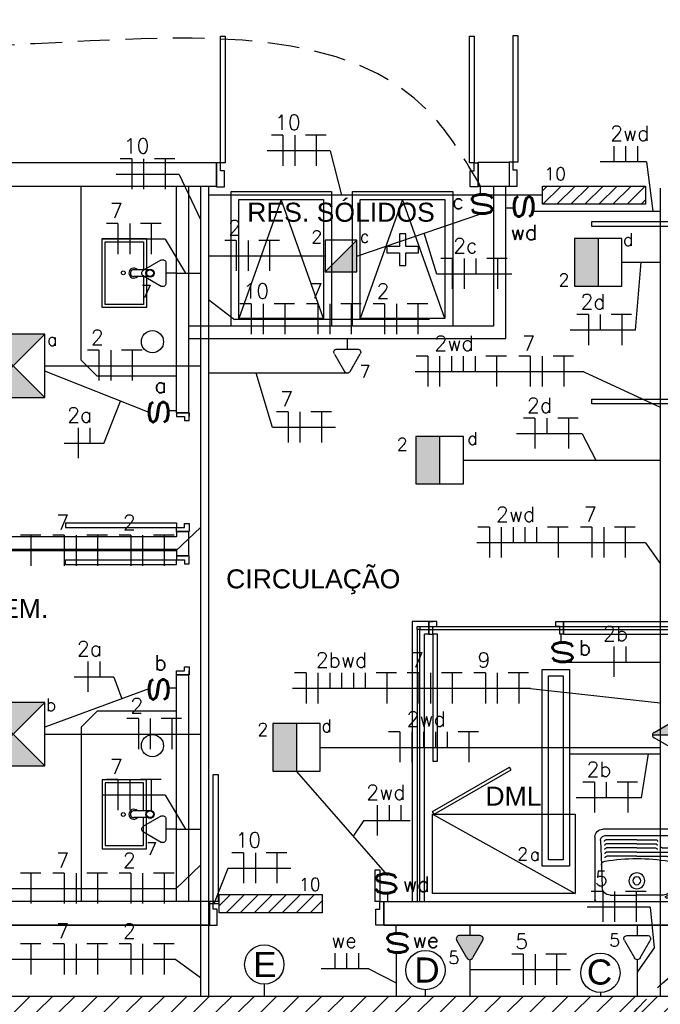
# Model space of a CAD drawing. Extents: x 40.7 to 91.7, y -216.6 to -187.2.
# Tile 10 of 19: x 60.6 to 64.6, y -201.5 to -195.3. Entities that reach past the tile are written whole.
import ezdxf
from ezdxf.enums import TextEntityAlignment as Align

# ---------------------------------------------------------------- set-up
doc = ezdxf.new("R2010")
doc.units = 0
doc.header["$MEASUREMENT"] = 0
doc.linetypes.add('HIDDEN', pattern=[0.375, 0.25, -0.125])
doc.layers.get('0').update_dxf_attribs({"linetype": 'CONTINUOUS'})
doc.layers.add('A-WALL', color=2, linetype='CONTINUOUS', lineweight=13)
for name, color, linetype in [('CIRCUITOS', 2, 'CONTINUOUS'), ('ELETROCALHA', 150, 'CONTINUOUS'), ('ILUMINACAO', 1, 'CONTINUOUS'), ('ILUMINAÇÃO TETO', 12, 'CONTINUOUS'), ('INTERRUPTORES', 1, 'CONTINUOUS'), ('LINHA', 40, 'CONTINUOUS'), ('paredes1', 8, 'CONTINUOUS'), ('textos1', 4, 'CONTINUOUS'), ('TOMADAS_ENERGIA', 1, 'CONTINUOUS'), ('TOMADAS_GERAIS', 1, 'CONTINUOUS'), ('TUB_ELETRICA', 5, 'CONTINUOUS')]:
    doc.layers.add(name, color=color, linetype=linetype)
doc.styles.add('ARIAL', font='arial.ttf')
doc.styles.add('ROMANS', font='romans')
doc.styles.add('Texto Cota', font='arial.ttf')

# ---------------------------------------------------------------- blocks, each defined once
blk = doc.blocks.new('PORTA 80CM')
at = {"layer": 'paredes1'}
for p, q in [((0.825, 0.95), (0.795, 0.95)), ((0.795, 0.95), (0.795, 0.15)), ((0.825, 0.15), (0.825, 0.95)), ((0, 0.15), (0, 0.07)), ((0, 0.15), (0.025, 0.15)), ((0, 0.07), (0, 0.15)), ((0.025, 0.15), (0.025, 0.1)), ((0.795, 0.15), (0.825, 0.15)), ((0.85, 0.15), (0.825, 0.15)), ((0.825, 0.15), (0.825, 0.1)), ((0.85, 0.15), (0.85, 0.07)), ((0.85, 0.07), (0.85, 0.15)), ((0.05, 0.07), (0, 0.07)), ((0.025, 0.1), (0.05, 0.1)), ((0.05, 0.1), (0.05, 0.07)), ((0.825, 0.1), (0.8, 0.1)), ((0.8, 0.1), (0.8, 0.07)), ((0.8, 0.07), (0.85, 0.07)), ((0.85, 0.07), (0.825, 0.07))]:
    blk.add_line(p, q, dxfattribs=at)
blk = doc.blocks.new('Tanque2')
at = {"layer": 'paredes1'}
for p, q in [((-0.255, 0), (0.255, 0)), ((-0.265, -0.405), (-0.265, -0.01)), ((-0.1685, -0.04), (0, -0.04)), ((0.1685, -0.04), (0, -0.04)), ((0.1855, -0.0223), (0.2281, -0.0223)), ((0.2381, -0.0837), (0.2381, -0.0323)), ((0.265, -0.01), (0.265, -0.405)), ((-0.2239, -0.2281), (-0.2184, -0.0881)), ((0.2239, -0.2281), (0.2184, -0.0881)), ((-0.2299, -0.3838), (-0.2239, -0.2281)), ((0.2299, -0.3838), (0.2239, -0.2281)), ((0, -0.285), (-0.1897, -0.285)), ((0, -0.285), (0.1897, -0.285)), ((0, -0.363), (-0.1927, -0.363)), ((0, -0.337), (-0.1917, -0.337)), ((0, -0.311), (-0.1907, -0.311)), ((0, -0.311), (0.1907, -0.311)), ((0, -0.337), (0.1179, -0.337)), ((0, -0.363), (0.1189, -0.363)), ((0.1498, -0.347), (0.1498, -0.415)), ((0.1598, -0.337), (0.2281, -0.337)), ((-0.1999, -0.415), (0.1999, -0.415)), ((0, -0.389), (-0.1937, -0.389)), ((0, -0.389), (0.1199, -0.389)), ((0.215, -0.455), (-0.215, -0.455))]:
    blk.add_line(p, q, dxfattribs=at)
for radius in [0.05, 0.025]:
    blk.add_circle((0, -0.13), radius, dxfattribs=at)
for centre, radius, start, end in [((-0.255, -0.01), 0.01, 90, 180), ((0.255, -0.01), 0.01, 0, 90), ((-0.1685, -0.09), 0.05, 90, 177.7757), ((0.1685, -0.09), 0.05, 53.61972, 90), ((0.1855, -0.0273), 0.005, 90, 254.83204), ((0.1685, -0.09), 0.06, 53.61972, 74.83204), ((0.2011, -0.0457), 0.005, 233.61972, 53.61972), ((0.2182, -0.0666), 0.005, 25.14351, 205.14351), ((0.2281, -0.0323), 0.01, 0, 90), ((0.1685, -0.09), 0.05, 2.2243, 25.14351), ((0.1685, -0.09), 0.06, 5.59964, 25.14351), ((0.2331, -0.0837), 0.005, 185.59964, 0), ((-0.1989, -0.229), 0.025, 177.7757, 260.82574), ((0.1989, -0.229), 0.025, 279.17426, 2.2243), ((0, 1.0024), 1.2724, 260.82574, 279.17426), ((-0.1907, -0.301), 0.01, 177.7757, 270), ((-0.1897, -0.275), 0.01, 177.7757, 270), ((0.1897, -0.275), 0.01, 270, 2.2243), ((0.1907, -0.301), 0.01, 270, 2.2243), ((-0.1927, -0.353), 0.01, 177.7757, 270), ((-0.1917, -0.327), 0.01, 177.7757, 270), ((0.1179, -0.327), 0.01, 270, 2.2243), ((0.1189, -0.353), 0.01, 270, 2.2243), ((0.1598, -0.347), 0.01, 90, 180), ((-0.215, -0.405), 0.05, 180, 270), ((-0.1999, -0.385), 0.03, 177.7757, 270), ((-0.1937, -0.379), 0.01, 177.7757, 270), ((0.1199, -0.379), 0.01, 270, 2.2243), ((0.1999, -0.385), 0.03, 270, 2.2243), ((0.215, -0.405), 0.05, 270, 0)]:
    blk.add_arc(centre, radius, start, end, dxfattribs=at)
blk = doc.blocks.new('PORTA 70')
at = {"layer": 'paredes1'}
for p, q in [((-1872130.3391, 2848831.0757), (-1872130.2591, 2848831.0757)), ((-1872130.3391, 2848831.0757), (-1872130.3391, 2848831.0507)), ((-1872130.2591, 2848831.0757), (-1872130.3391, 2848831.0757)), ((-1872130.2591, 2848831.0257), (-1872130.2591, 2848831.0757)), ((-1872131.0391, 2848831.0207), (-1872131.0391, 2848831.0507)), ((-1872131.0391, 2848831.0507), (-1872130.3391, 2848831.0507)), ((-1872131.0391, 2848831.0207), (-1872130.3391, 2848831.0207)), ((-1872130.3391, 2848831.0507), (-1872130.2891, 2848831.0507)), ((-1872130.3391, 2848831.0207), (-1872130.3391, 2848831.0507)), ((-1872130.2891, 2848831.0507), (-1872130.2891, 2848831.0257)), ((-1872130.2891, 2848831.0257), (-1872130.2591, 2848831.0257)), ((-1872130.2891, 2848830.3507), (-1872130.2891, 2848830.3757)), ((-1872130.2891, 2848830.3757), (-1872130.2591, 2848830.3757)), ((-1872130.2891, 2848830.3757), (-1872130.2591, 2848830.3757)), ((-1872130.2591, 2848830.3757), (-1872130.2591, 2848830.3257)), ((-1872130.3391, 2848830.3257), (-1872130.3391, 2848830.3507)), ((-1872130.3391, 2848830.3507), (-1872130.2891, 2848830.3507)), ((-1872130.3391, 2848830.3257), (-1872130.2591, 2848830.3257)), ((-1872130.2591, 2848830.3257), (-1872130.3391, 2848830.3257)), ((-1872130.2591, 2848830.3257), (-1872130.2591, 2848830.3507))]:
    blk.add_line(p, q, dxfattribs=at)
blk = doc.blocks.new('AREA')
at = {"style": 'Texto Cota'}
for tag, p in [('AREAS:COMODO', (0, 1.75)), ('AREAS:VALOR', (0, -1.25))]:
    blk.add_attdef(tag, text='', height=2, dxfattribs=at).set_placement(p, align=Align.MIDDLE_CENTER)
blk = doc.blocks.new('GHJGHJHGJGH')
h = blk.add_hatch(color=256)
h.dxf.hatch_style = 1
h.paths.add_polyline_path([(0.15, 0.3), (0, 0.3), (0, 0), (0.15, 0)])
blk.add_line((0.15, 0.3), (0.15, 0))
blk.add_lwpolyline([(0, 0), (0.3, 0), (0.3, 0.3), (0, 0.3)], close=True)
blk = doc.blocks.new('VJMBNM')
h = blk.add_hatch(color=256)
h.dxf.hatch_style = 1
h.paths.add_polyline_path([(0.4, 0.4), (0, 0.4), (0.2, 0.2)])
h.paths.add_polyline_path([(0.2, 0.2), (0, 0), (0.4, 0)])
for p, q in [((0, 0.4), (0.4, 0)), ((0, 0), (0.4, 0.4))]:
    blk.add_line(p, q)
blk.add_lwpolyline([(0, 0), (0.4, 0), (0.4, 0.4), (0, 0.4)], close=True)
blk = doc.blocks.new('T_E_ALTA_2')
h = blk.add_hatch(color=256)
h.dxf.hatch_style = 1
h.paths.add_polyline_path([(0.35, 4.14, 0.624289), (-0.35, 4.14), (-1.62, 1.95, 0.62271), (-1.3, 1.32), (1.28, 1.32, 0.609132), (1.63, 1.92)])
for p, q in [((-1.62, 1.95), (-0.35, 4.14)), ((0.35, 4.14), (1.63, 1.92)), ((-1.3, 1.32), (1.28, 1.32)), ((0, 0), (0, 1.32))]:
    blk.add_line(p, q)
for centre, start, end in [((0, 3.97), 26.0479, 153.9521), ((-1.3, 1.71), 143.1332, 270.777), ((1.3, 1.71), 267.1811, 32.5689)]:
    blk.add_arc(centre, 0.393, start, end)
at = {"style": 'ROMANS', "flags": 8}
for tag, p in [('020', (-5.03, 2.2)), ('001', (3.56, 2.23))]:
    blk.add_attdef(tag, text='', height=1.6, dxfattribs=at).set_placement(p, align=Align.MIDDLE_CENTER)
blk = doc.blocks.new('IRANT09')
at = {"linetype": 'Continuous'}
blk.add_line((0, 0.87), (0, 0), dxfattribs=at)
at = {"linetype": 'Continuous', "style": 'ROMANS', "width": 1.5}
blk.add_text('s', height=3, dxfattribs=at).set_placement((-1.81, 0.88))
at = {"linetype": 'Continuous', "style": 'ROMANS', "flags": 8}
blk.add_attdef('009', text='', height=1.6, dxfattribs=at).set_placement((2.7, 1.34), align=Align.MIDDLE_CENTER)
blk = doc.blocks.new('TEBAI01')
for p, q in [((-1.62, 1.95), (-0.35, 4.14)), ((0.35, 4.14), (1.63, 1.92)), ((-1.3, 1.32), (1.28, 1.32)), ((0, 0), (0, 1.32))]:
    blk.add_line(p, q)
for centre, start, end in [((0, 3.97), 26.0479, 153.9521), ((-1.3, 1.71), 143.1332, 270.777), ((1.3, 1.71), 267.1811, 32.5689)]:
    blk.add_arc(centre, 0.393, start, end)
at = {"style": 'ROMANS', "flags": 8}
for tag, p in [('020', (-5.03, 2.2)), ('001', (3.56, 2.23))]:
    blk.add_attdef(tag, text='', height=1.6, dxfattribs=at).set_placement(p, align=Align.MIDDLE_CENTER)
blk = doc.blocks.new('L_EMERG')
h = blk.add_hatch()
h.set_pattern_fill('ANSI31', color=256, scale=0.5, style=0)
h.set_pattern_definition([(45, (0, 0.0575), (-0.044194, 0.044194), [])])
h.paths.add_polyline_path([(-0.325, 0.0575), (-0.325, -0.0575), (0.325, -0.0575), (0.325, 0.0575)])
for p, q in [((-0.325, 0.0575), (0.325, 0.0575)), ((-0.325, -0.0575), (-0.325, 0.0575)), ((0.325, 0.0575), (0.325, -0.0575)), ((0.325, -0.0575), (-0.325, -0.0575))]:
    blk.add_line(p, q)
at = {"style": 'ROMANS', "flags": 8}
for tag, p in [('009', (0.3592, 0.1241)), ('001', (-0.3165, -0.1405))]:
    blk.add_attdef(tag, text='', height=0.08, dxfattribs=at).set_placement(p, align=Align.MIDDLE_CENTER)
blk.add_attdef('020', text='', height=0.08, dxfattribs=at).set_placement((0.2612, -0.0972), align=Align.TOP_LEFT)
blk = doc.blocks.new('CVHVBNB')
h = blk.add_hatch(color=256)
h.dxf.hatch_style = 1
h.paths.add_polyline_path([(0.2, 0.2), (0, 0), (0.2, 0)])
blk.add_line((0.2, 0.2), (0, 0))
blk.add_lwpolyline([(0, 0), (0.2, 0), (0.2, 0.2), (0, 0.2)], close=True)
blk = doc.blocks.new('TEMED02')
for p, q in [((-1.62, 1.95), (-0.35, 4.14)), ((0, 1.32), (0, 4.36)), ((0.35, 4.14), (1.63, 1.92)), ((-1.3, 1.32), (1.28, 1.32)), ((0, 0), (0, 1.32))]:
    blk.add_line(p, q)
for centre, start, end in [((0, 3.97), 26.0479, 153.9521), ((-1.3, 1.71), 143.1332, 270.777), ((1.3, 1.71), 267.1811, 32.5689)]:
    blk.add_arc(centre, 0.393, start, end)
at = {"linetype": 'Continuous'}
for points in [[(0, 4.36), (1.63, 1.92), (0.21, 4.3)], [(1.63, 1.92), (0, 4.36), (1.69, 1.72)], [(0, 1.32), (1.69, 1.72), (0, 4.36)], [(0.35, 4.14), (0.21, 4.3), (1.63, 1.92)], [(1.69, 1.72), (0, 1.32), (1.64, 1.52)], [(1.28, 1.32), (1.64, 1.52), (0, 1.32)], [(1.64, 1.52), (1.28, 1.32), (1.49, 1.37)]]:
    blk.add_solid(points, dxfattribs=at)
at = {"style": 'ROMANS', "flags": 8}
for tag, p in [('020', (-4.96, 2.19)), ('001', (3.39, 2.17))]:
    blk.add_attdef(tag, text='', height=1.6, dxfattribs=at).set_placement(p, align=Align.MIDDLE_CENTER)

msp = doc.modelspace()

# ---------------------------------------------------------------- hatches: boundary and pattern name
at = {"layer": 'ELETROCALHA'}
h = msp.add_hatch(dxfattribs=at)
h.set_pattern_fill('ANSI31', color=256, scale=0.8)
h.set_pattern_definition([(45, (0, 1.62607), (-0.07071068, 0.07071068), [])])
h.paths.add_polyline_path([(65.2903, -201.4655), (65.2903, -201.5655), (59.8714, -201.5655), (59.8714, -201.4655)])

# ---------------------------------------------------------------- linework, layer by layer
at = {"layer": 'A-WALL'}
msp.add_line((63.4866, -196.3497), (63.5836, -196.3497), dxfattribs=at)
at = {"layer": 'CIRCUITOS'}
for p, q in [((62.2552, -196.029), (62.1825, -196.029)), ((62.2552, -196.029), (62.2552, -196.2214)), ((62.3297, -196.029), (62.3297, -196.2214)), ((62.3986, -196.0272), (62.5277, -196.0272)), ((62.4659, -196.0272), (62.4659, -196.2214)), ((64.3423, -196.0978), (64.3423, -196.1965)), ((64.4169, -196.0978), (64.4169, -196.1965)), ((64.4914, -196.0978), (64.4914, -196.1965)), ((61.3017, -196.1775), (61.229, -196.1775)), ((61.3017, -196.1775), (61.3017, -196.3699)), ((61.3762, -196.1775), (61.3762, -196.3699)), ((61.4451, -196.1757), (61.5742, -196.1757)), ((61.5124, -196.1757), (61.5124, -196.3699)), ((61.2143, -196.5872), (61.1415, -196.5872)), ((61.2143, -196.5872), (61.2143, -196.7796)), ((61.2888, -196.5872), (61.2888, -196.7796)), ((61.3577, -196.5853), (61.4868, -196.5853)), ((61.425, -196.5853), (61.425, -196.7796)), ((61.9608, -196.6937), (61.8881, -196.6937)), ((61.9608, -196.6937), (61.9608, -196.8862)), ((62.0353, -196.6937), (62.0353, -196.8862)), ((62.1042, -196.6919), (62.2333, -196.6919)), ((62.1715, -196.6919), (62.1715, -196.8862)), ((63.3237, -196.8071), (63.251, -196.8071)), ((63.3237, -196.8071), (63.3237, -196.9995)), ((63.3982, -196.8071), (63.3982, -196.9995)), ((63.4728, -196.8071), (63.4728, -196.9058)), ((63.5417, -196.8053), (63.6708, -196.8053)), ((63.6089, -196.8053), (63.6089, -196.9995)), ((62.0558, -197.0931), (61.9831, -197.0931)), ((62.0558, -197.0931), (62.0558, -197.2855)), ((62.1304, -197.0931), (62.1304, -197.2855)), ((62.1993, -197.0912), (62.3284, -197.0912)), ((62.2665, -197.0912), (62.2665, -197.2855)), ((62.476, -197.0931), (62.4033, -197.0931)), ((62.476, -197.0931), (62.476, -197.2855)), ((62.5506, -197.0931), (62.5506, -197.2855)), ((62.6195, -197.0912), (62.7486, -197.0912)), ((62.6867, -197.0912), (62.6867, -197.2855)), ((62.8962, -197.0931), (62.8235, -197.0931)), ((62.8962, -197.0931), (62.8962, -197.2855)), ((62.9708, -197.0931), (62.9708, -197.2855)), ((63.0397, -197.0912), (63.1687, -197.0912)), ((63.1069, -197.0912), (63.1069, -197.2855)), ((64.1825, -197.1615), (64.1098, -197.1615)), ((64.1825, -197.1615), (64.1825, -197.354)), ((64.2571, -197.1615), (64.2571, -197.2603)), ((64.326, -197.1597), (64.4551, -197.1597)), ((64.3932, -197.1597), (64.3932, -197.354)), ((61.0943, -197.3861), (61.0216, -197.3861)), ((61.0943, -197.3861), (61.0943, -197.5785)), ((61.1688, -197.3861), (61.1688, -197.5785)), ((61.2377, -197.3843), (61.3668, -197.3843)), ((61.305, -197.3843), (61.305, -197.5785)), ((63.1691, -197.4236), (63.0964, -197.4236)), ((63.1691, -197.4236), (63.1691, -197.6161)), ((63.2436, -197.4236), (63.2436, -197.6161)), ((63.3181, -197.4236), (63.3181, -197.5223)), ((63.3927, -197.4236), (63.3927, -197.5223)), ((63.4672, -197.4236), (63.4672, -197.5223)), ((63.5361, -197.4218), (63.6652, -197.4218)), ((63.6034, -197.4218), (63.6034, -197.6161)), ((63.8157, -197.4236), (63.743, -197.4236)), ((63.8157, -197.4236), (63.8157, -197.6161)), ((63.8902, -197.4236), (63.8902, -197.6161)), ((63.9591, -197.4218), (64.0882, -197.4218)), ((64.0264, -197.4218), (64.0264, -197.6161)), ((62.2881, -197.7759), (62.2153, -197.7759)), ((62.2881, -197.7759), (62.2881, -197.9684)), ((62.3626, -197.7759), (62.3626, -197.9684)), ((62.4315, -197.7741), (62.5606, -197.7741)), ((62.4988, -197.7741), (62.4988, -197.9684)), ((63.845, -197.8148), (63.7722, -197.8148)), ((63.845, -197.8148), (63.845, -198.0072)), ((63.9195, -197.8148), (63.9195, -197.9135)), ((63.9884, -197.813), (64.1175, -197.813)), ((64.0557, -197.813), (64.0557, -198.0072)), ((60.9628, -197.8759), (60.9628, -198.0684)), ((61.0373, -197.8759), (61.0373, -197.9746)), ((63.5577, -198.5026), (63.485, -198.5026)), ((63.5577, -198.5026), (63.5577, -198.695)), ((63.6322, -198.5026), (63.6322, -198.695)), ((63.7068, -198.5026), (63.7068, -198.6013)), ((63.7813, -198.5026), (63.7813, -198.6013)), ((63.8558, -198.5026), (63.8558, -198.6013)), ((63.9247, -198.5007), (64.0538, -198.5007)), ((63.992, -198.5007), (63.992, -198.695)), ((64.2043, -198.5026), (64.1316, -198.5026)), ((64.2043, -198.5026), (64.2043, -198.695)), ((64.2788, -198.5026), (64.2788, -198.695)), ((64.3477, -198.5007), (64.4768, -198.5007)), ((64.415, -198.5007), (64.415, -198.695)), ((60.5987, -198.5524), (60.7277, -198.5524)), ((60.6659, -198.5524), (60.6659, -198.7467)), ((60.8754, -198.5543), (60.8027, -198.5543)), ((60.8754, -198.5543), (60.8754, -198.7467)), ((60.95, -198.5543), (60.95, -198.7467)), ((61.0189, -198.5524), (61.1479, -198.5524)), ((61.0861, -198.5524), (61.0861, -198.7467)), ((61.2956, -198.5543), (61.2229, -198.5543)), ((61.2956, -198.5543), (61.2956, -198.7467)), ((61.3701, -198.5543), (61.3701, -198.7467)), ((61.4391, -198.5524), (61.5681, -198.5524)), ((61.5063, -198.5524), (61.5063, -198.7467)), ((64.3435, -199.256), (64.3435, -199.4484)), ((64.4181, -199.256), (64.4181, -199.3547)), ((61.0247, -199.3513), (61.0247, -199.5437)), ((61.0993, -199.3513), (61.0993, -199.45)), ((62.4013, -199.4232), (62.3286, -199.4232)), ((62.4013, -199.4232), (62.4013, -199.6157)), ((62.4759, -199.4232), (62.4759, -199.6157)), ((62.5504, -199.4232), (62.5504, -199.5219)), ((62.6249, -199.4232), (62.6249, -199.5219)), ((62.6995, -199.4232), (62.6995, -199.5219)), ((62.774, -199.4232), (62.774, -199.5219)), ((62.8429, -199.4214), (62.972, -199.4214)), ((62.9102, -199.4214), (62.9102, -199.6157)), ((63.1126, -199.4232), (63.0399, -199.4232)), ((63.1126, -199.4232), (63.1126, -199.6157)), ((63.1871, -199.4232), (63.1871, -199.6157)), ((63.2561, -199.4214), (63.3851, -199.4214)), ((63.3233, -199.4214), (63.3233, -199.6157)), ((63.5328, -199.4232), (63.4601, -199.4232)), ((63.5328, -199.4232), (63.5328, -199.6157)), ((63.6073, -199.4232), (63.6073, -199.6157)), ((63.6763, -199.4214), (63.8053, -199.4214)), ((63.7435, -199.4214), (63.7435, -199.6157)), ((61.3434, -199.7116), (61.2707, -199.7116)), ((61.3434, -199.7116), (61.3434, -199.9041)), ((61.4179, -199.7116), (61.4179, -199.9041)), ((61.4868, -199.7098), (61.6159, -199.7098)), ((61.5541, -199.7098), (61.5541, -199.9041)), ((62.9932, -199.7947), (62.9205, -199.7947)), ((62.9932, -199.7947), (62.9932, -199.9872)), ((63.0678, -199.7947), (63.0678, -199.9872)), ((63.1423, -199.7947), (63.1423, -199.8934)), ((63.2168, -199.7947), (63.2168, -199.8934)), ((63.2914, -199.7947), (63.2914, -199.8934)), ((63.3603, -199.7929), (63.4894, -199.7929)), ((63.4275, -199.7929), (63.4275, -199.9872)), ((61.2143, -200.097), (61.1415, -200.097)), ((61.2143, -200.097), (61.2143, -200.2895)), ((61.2888, -200.097), (61.2888, -200.2895)), ((61.3577, -200.0952), (61.4868, -200.0952)), ((61.425, -200.0952), (61.425, -200.2895)), ((64.2204, -200.1125), (64.1477, -200.1125)), ((64.2204, -200.1125), (64.2204, -200.305)), ((64.295, -200.1125), (64.295, -200.2112)), ((64.3639, -200.1107), (64.493, -200.1107)), ((64.4312, -200.1107), (64.4312, -200.305)), ((62.8501, -200.2581), (62.8501, -200.4506)), ((62.9246, -200.2581), (62.9246, -200.3568)), ((62.9991, -200.2581), (62.9991, -200.3568)), ((62.0067, -200.5588), (61.9339, -200.5588)), ((62.0067, -200.5588), (62.0067, -200.7513)), ((62.0812, -200.5588), (62.0812, -200.7513)), ((62.1501, -200.557), (62.2792, -200.557)), ((62.2174, -200.557), (62.2174, -200.7513)), ((60.5987, -200.6855), (60.7277, -200.6855)), ((60.6659, -200.6855), (60.6659, -200.8798)), ((60.8754, -200.6873), (60.8027, -200.6873)), ((60.8754, -200.6873), (60.8754, -200.8798)), ((60.95, -200.6873), (60.95, -200.8798)), ((61.0189, -200.6855), (61.1479, -200.6855)), ((61.0861, -200.6855), (61.0861, -200.8798)), ((61.2956, -200.6873), (61.2229, -200.6873)), ((61.2956, -200.6873), (61.2956, -200.8798)), ((61.3701, -200.6873), (61.3701, -200.8798)), ((61.4391, -200.6855), (61.5681, -200.6855)), ((61.5063, -200.6855), (61.5063, -200.8798)), ((64.2733, -200.8026), (64.2006, -200.8026)), ((64.2733, -200.8026), (64.2733, -200.9951)), ((64.3478, -200.8026), (64.3478, -200.9951)), ((64.4167, -200.8008), (64.5458, -200.8008)), ((64.484, -200.8008), (64.484, -200.9951)), ((60.5987, -201.1324), (60.7277, -201.1324)), ((60.6659, -201.1324), (60.6659, -201.3266)), ((60.8754, -201.1342), (60.8027, -201.1342)), ((60.8754, -201.1342), (60.8754, -201.3266)), ((60.95, -201.1342), (60.95, -201.3266)), ((61.0189, -201.1324), (61.1479, -201.1324)), ((61.0861, -201.1324), (61.0861, -201.3266)), ((61.2956, -201.1342), (61.2229, -201.1342)), ((61.2956, -201.1342), (61.2956, -201.3266)), ((61.3701, -201.1342), (61.3701, -201.3266)), ((61.4391, -201.1324), (61.5681, -201.1324)), ((61.5063, -201.1324), (61.5063, -201.3266)), ((62.5826, -201.1936), (62.5826, -201.2923)), ((62.6571, -201.1936), (62.6571, -201.2923)), ((62.7316, -201.1936), (62.7316, -201.2923)), ((63.7712, -201.1995), (63.6985, -201.1995)), ((63.7712, -201.1995), (63.7712, -201.3919)), ((63.8457, -201.1995), (63.8457, -201.3919)), ((63.9146, -201.1976), (64.0437, -201.1976)), ((63.9819, -201.1976), (63.9819, -201.3919))]:
    msp.add_line(p, q, dxfattribs=at)
at = {"layer": 'ELETROCALHA'}
for p, q in [((61.7353, -196.3497), (61.7353, -201.4655)), ((61.7353, -196.3497), (61.7853, -196.3497)), ((61.7853, -196.3497), (61.7853, -201.4655)), ((64.6358, -196.3639), (64.6358, -201.4655)), ((65.2903, -201.4655), (59.8714, -201.4655))]:
    msp.add_line(p, q, dxfattribs=at)
at = {"layer": 'ILUMINACAO'}
for points in [[(63.8896, -200.6442), (63.8896, -199.4012), (64.0636, -199.4012), (64.0636, -200.6442)], [(63.9296, -200.6042), (63.9296, -199.4412), (64.0236, -199.4412), (64.0236, -200.6042)]]:
    msp.add_lwpolyline(points, close=True, dxfattribs=at)
at = {"layer": 'LINHA'}
for p, q in [((62.5533, -196.1277), (62.1563, -196.1277)), ((62.5533, -196.1277), (62.6252, -196.4072)), ((64.5495, -196.1965), (64.2556, -196.1965)), ((64.5495, -196.1965), (64.5896, -196.5094)), ((61.5998, -196.2762), (61.2028, -196.2762)), ((61.5998, -196.2762), (61.7353, -196.5607)), ((63.2261, -196.9058), (63.1463, -196.6475)), ((61.5124, -196.6859), (61.1153, -196.6859)), ((61.5124, -196.6859), (61.6414, -196.8995)), ((64.4794, -197.2603), (64.5148, -196.8313)), ((63.7002, -196.9058), (63.2261, -196.9058)), ((61.7853, -197.0652), (61.949, -197.1918)), ((63.1807, -197.1918), (61.949, -197.1918)), ((64.4794, -197.2603), (64.0662, -197.2603)), ((62.1891, -197.8746), (62.0856, -197.5308)), ((64.1531, -197.5223), (63.0889, -197.5223)), ((64.1531, -197.5223), (64.6358, -197.7468)), ((61.126, -197.9746), (61.2315, -197.7087)), ((62.5862, -197.8746), (62.1891, -197.8746)), ((64.1419, -197.9135), (63.7286, -197.9135)), ((64.1419, -197.9135), (64.2288, -198.0808)), ((61.126, -197.9746), (60.876, -197.9746)), ((61.5801, -198.653), (61.7353, -198.505)), ((61.5801, -198.653), (60.3483, -198.653)), ((64.5417, -198.6013), (63.4775, -198.6013)), ((64.5417, -198.6013), (64.6358, -198.7333)), ((61.188, -199.45), (60.938, -199.45)), ((61.188, -199.45), (61.2382, -199.5871)), ((63.8173, -199.5219), (62.3157, -199.5219)), ((63.8173, -199.5219), (64.6358, -199.6126)), ((64.5173, -200.2112), (64.5622, -199.9334)), ((61.5124, -200.1957), (61.1153, -200.1957)), ((61.5124, -200.1957), (61.6414, -200.4094)), ((64.5173, -200.2112), (64.1041, -200.2112)), ((62.7633, -200.3568), (62.6986, -200.4531)), ((63.0573, -200.3568), (62.7633, -200.3568)), ((61.5801, -200.786), (61.7353, -200.6381)), ((61.9077, -200.6575), (61.8195, -200.8805)), ((62.3048, -200.6575), (61.9077, -200.6575)), ((61.5801, -200.786), (60.3483, -200.786)), ((64.5714, -200.9013), (64.1744, -200.9013)), ((64.5714, -200.9013), (64.5975, -201.1593)), ((64.5975, -201.1593), (64.4903, -201.3133)), ((61.5801, -201.2329), (60.3483, -201.2329)), ((61.5801, -201.2329), (61.7353, -201.3471)), ((62.7971, -201.2923), (62.4958, -201.2923)), ((62.7971, -201.2923), (62.9689, -201.3797)), ((63.6723, -201.2982), (63.4334, -201.2982)), ((64.0693, -201.2982), (63.6723, -201.2982)), ((62.1377, -201.3883), (62.1377, -201.4655)), ((63.1541, -201.4644), (63.1541, -201.4235)), ((64.2577, -201.4407), (64.2577, -201.4655))]:
    msp.add_line(p, q, dxfattribs=at)
for centre in [(62.1377, -201.2641), (63.1541, -201.2993), (64.2577, -201.3164)]:
    msp.add_circle(centre, 0.1242, dxfattribs=at)
at = {"layer": 'paredes1'}
for p, q in [((61.8366, -196.2041), (57.3132, -196.2041)), ((61.8366, -196.3497), (61.8366, -196.2041)), ((63.4866, -196.1997), (63.6827, -196.1997)), ((63.4866, -196.3497), (63.4866, -196.1997)), ((63.6827, -196.1997), (63.6827, -196.3497)), ((57.4588, -196.3497), (61.8366, -196.3497)), ((60.9833, -197.4497), (60.9833, -196.3497)), ((61.5833, -197.7806), (61.5833, -196.3497)), ((61.661, -197.7806), (61.661, -196.3497)), ((63.4866, -196.3497), (63.6827, -196.3497)), ((63.5836, -196.3497), (63.5836, -197.2351)), ((63.6613, -197.3128), (63.6613, -196.3497)), ((61.293, -196.8995), (61.293, -196.9001)), ((61.3144, -196.8784), (61.3144, -196.8783)), ((61.4022, -196.8783), (61.3144, -196.8783)), ((61.4172, -196.8783), (61.4163, -196.8783)), ((61.4023, -196.9211), (61.3121, -196.9211)), ((63.5836, -197.2351), (61.661, -197.2351)), ((61.661, -197.3128), (63.6613, -197.3128)), ((60.9833, -197.4497), (61.0833, -197.5497)), ((61.5833, -197.5497), (61.0833, -197.5497)), ((64.2042, -197.7247), (64.2042, -197.6947)), ((61.661, -197.7806), (61.5833, -197.7806)), ((61.5833, -198.5306), (61.5833, -198.5652)), ((61.5833, -198.5306), (61.661, -198.5306)), ((61.661, -198.6848), (61.661, -198.5306)), ((61.5833, -198.5652), (60.189, -198.5652)), ((60.189, -198.6428), (61.5833, -198.6428)), ((61.5833, -198.6428), (61.5833, -198.6848)), ((61.5833, -198.6848), (61.661, -198.6848)), ((63.1761, -199.0997), (63.0713, -199.0997)), ((63.0713, -199.0997), (63.0713, -200.8657)), ((63.1013, -199.1497), (63.1013, -200.8657)), ((63.119, -199.1297), (64.8042, -199.1297)), ((63.119, -200.8657), (63.119, -199.1497)), ((63.119, -199.1497), (64.8042, -199.1497)), ((63.1761, -199.0997), (63.1761, -199.1797)), ((64.0261, -199.0997), (64.0261, -199.1797)), ((64.0261, -199.0997), (64.8042, -199.0997)), ((63.1761, -199.1797), (63.149, -199.1797)), ((63.149, -200.8657), (63.149, -199.1797)), ((64.0261, -199.1797), (64.8042, -199.1797)), ((61.661, -199.4348), (61.5833, -199.4348)), ((61.5833, -200.8657), (61.5833, -199.4348)), ((61.661, -200.8657), (61.661, -199.4348)), ((60.9833, -199.7657), (61.0833, -199.6657)), ((61.5833, -199.6657), (61.0833, -199.6657)), ((60.9833, -199.7657), (60.9833, -200.8657)), ((61.293, -200.316), (61.293, -200.3153)), ((61.4023, -200.2944), (61.3121, -200.2944)), ((61.3144, -200.337), (61.3144, -200.3371)), ((61.4022, -200.3371), (61.3144, -200.3371)), ((61.4172, -200.3371), (61.4163, -200.3371)), ((61.7911, -200.8657), (57.7088, -200.8657)), ((61.7911, -200.8657), (61.7911, -201.0157)), ((62.8911, -200.8657), (67.2474, -200.8657)), ((62.8911, -201.0157), (62.8911, -200.8657)), ((61.7911, -201.0157), (59.8691, -201.0157)), ((59.8691, -201.0157), (61.7911, -201.0157)), ((67.3974, -201.0157), (62.8911, -201.0157)), ((62.8911, -201.0157), (67.3974, -201.0157))]:
    msp.add_line(p, q, dxfattribs=at)
for points in [[(61.8616, -196.2041), (61.8616, -195.4041), (61.8916, -195.4041), (61.8916, -196.2041)], [(63.4316, -196.2041), (63.4316, -195.4041), (63.4616, -195.4041), (63.4616, -196.2041)], [(63.7077, -195.3997), (63.7377, -195.3997), (63.7377, -196.1997), (63.7077, -196.1997)], [(61.8866, -196.2541), (61.8616, -196.2541), (61.8616, -196.2041), (61.8366, -196.2041), (61.8366, -196.3541), (61.8866, -196.3541)], [(63.4366, -196.2541), (63.4616, -196.2541), (63.4616, -196.2041), (63.4866, -196.2041), (63.4866, -196.3541), (63.4366, -196.3541)], [(63.7327, -196.2497), (63.7077, -196.2497), (63.7077, -196.1997), (63.6827, -196.1997), (63.6827, -196.3497), (63.7327, -196.3497)], [(64.8042, -196.6047), (64.2042, -196.6047), (64.2042, -196.5747), (64.8042, -196.5747)], [(61.1141, -196.6821), (61.3954, -196.6821), (61.3954, -197.1176), (61.1141, -197.1176)], [(64.8042, -197.7247), (64.2042, -197.7247), (64.2042, -197.6947), (64.8042, -197.6947)], [(63.119, -199.1497), (63.1013, -199.1497), (63.1013, -199.1297), (63.119, -199.1297)], [(61.8161, -200.0657), (61.8461, -200.0657), (61.8461, -200.8657), (61.8161, -200.8657)], [(61.1141, -200.5333), (61.3954, -200.5333), (61.3954, -200.0979), (61.1141, -200.0979)], [(62.8361, -200.6657), (62.8661, -200.6657), (62.8661, -200.8657), (62.8361, -200.8657)], [(61.8411, -200.9157), (61.8161, -200.9157), (61.8161, -200.8657), (61.7911, -200.8657), (61.7911, -201.0157), (61.8411, -201.0157)], [(62.8411, -200.9157), (62.8661, -200.9157), (62.8661, -200.8657), (62.8911, -200.8657), (62.8911, -201.0157), (62.8411, -201.0157)]]:
    msp.add_lwpolyline(points, close=True, dxfattribs=at)
for points in [[(62.5611, -197.2351), (61.9281, -197.2351), (61.9281, -196.3851)], [(61.9281, -196.3851), (62.5611, -196.3851)], [(62.5611, -196.3851), (62.5611, -197.2351)], [(63.3263, -197.2351), (62.6933, -197.2351), (62.6933, -196.3851)], [(62.6933, -196.3851), (63.3263, -196.3851)], [(63.3263, -196.3851), (63.3263, -197.2351)], [(62.5111, -197.1851), (62.2446, -196.4351), (61.9781, -197.1851)], [(62.5111, -197.1851), (61.9781, -197.1851), (61.9781, -196.4351)], [(61.9781, -196.4351), (62.5111, -196.4351)], [(62.5111, -196.4351), (62.5111, -197.1851)], [(63.2763, -197.1851), (63.0098, -196.4351), (62.7433, -197.1851)], [(63.2763, -197.1851), (62.7433, -197.1851), (62.7433, -196.4351)], [(62.7433, -196.4351), (63.2763, -196.4351)], [(63.2763, -196.4351), (63.2763, -197.1851)], [(62.911, -196.7719), (62.991, -196.7719), (62.991, -196.8519), (63.031, -196.8519), (63.031, -196.7719), (63.111, -196.7719), (63.111, -196.7319), (63.031, -196.7319), (63.031, -196.6519), (62.991, -196.6519), (62.991, -196.7319), (62.911, -196.7319), (62.911, -196.7719)], [(61.3754, -196.9211), (61.3754, -197.0976), (61.1341, -197.0976), (61.1341, -196.7021), (61.3754, -196.7021), (61.3754, -196.8783)], [(63.199, -200.2984), (63.685, -200.0179)], [(63.695, -200.0352), (63.685, -200.0179)], [(63.209, -200.3157), (63.695, -200.0351)], [(61.3754, -200.2944), (61.3754, -200.1179), (61.1341, -200.1179), (61.1341, -200.5133), (61.3754, -200.5133), (61.3754, -200.3371)], [(63.209, -200.3157), (63.199, -200.2984)], [(64.099, -200.8157), (63.199, -200.8157), (63.199, -200.3157), (64.099, -200.3157), (64.099, -200.8157)], [(63.199, -200.3157), (64.099, -200.8157)]]:
    msp.add_lwpolyline(points, dxfattribs=at)
for centre, radius in [((61.2482, -196.8979), 0.0122), ((61.4168, -196.8997), 0.0258), ((61.4168, -196.8997), 0.0214), ((61.4322, -197.3327), 0.07), ((61.4322, -199.8828), 0.07), ((61.2482, -200.3175), 0.0122), ((61.4168, -200.3158), 0.0258), ((61.4168, -200.3158), 0.0214)]:
    msp.add_circle(centre, radius, dxfattribs=at)
for centre, radius, start, end in [((61.3143, -196.8998), 0.0313, 43.4594, 317.15568), ((61.3143, -196.8998), 0.0214, 89.95218, 275.88981), ((61.3143, -200.3156), 0.0313, 42.84432, 316.5406), ((61.3143, -200.3156), 0.0214, 84.11019, 270.04782)]:
    msp.add_arc(centre, radius, start, end, dxfattribs=at)
at = {"layer": 'TUB_ELETRICA'}
for p, q in [((63.8925, -196.4072), (61.7853, -196.4072)), ((62.7223, -196.7924), (63.5032, -196.5254)), ((63.8342, -196.5094), (64.6358, -196.5094)), ((62.5223, -196.7924), (61.7853, -196.7924)), ((64.3939, -196.8313), (64.6358, -196.8313)), ((61.5833, -196.8995), (61.7353, -196.8995)), ((60.7522, -197.4848), (61.7353, -197.4848)), ((61.4123, -197.7803), (60.7522, -197.5186)), ((62.6611, -197.5308), (61.7853, -197.5308)), ((63.3937, -198.0808), (64.6358, -198.0808)), ((64.0066, -199.3547), (64.6358, -199.3547)), ((61.4098, -199.5242), (60.7522, -199.7652)), ((60.7522, -199.8104), (61.7353, -199.8104)), ((62.4911, -199.8934), (64.6358, -199.8934)), ((64.0636, -199.9334), (64.6358, -199.9334)), ((62.916, -200.7022), (62.3411, -200.0434)), ((61.5833, -200.4094), (61.7353, -200.4094)), ((61.8537, -200.8805), (61.7853, -200.8805)), ((62.9689, -201.1875), (62.9689, -201.4655)), ((63.4334, -201.2337), (63.4334, -201.4655)), ((64.4903, -201.2337), (64.4903, -201.4655))]:
    msp.add_line(p, q, dxfattribs=at)
at = {"layer": 'TUB_ELETRICA', "linetype": 'HIDDEN', "ltscale": 0.8}
for points in [[(63.5024, -196.3497), (63.1852, -195.8902), (60.8812, -195.4421), (58.0153, -195.3573), (56.4562, -194.6721), (56.0807, -193.403)], [(59.6076, -205.5425), (62.2285, -203.9849), (63.3037, -202.6967), (63.9929, -202.1313), (64.829, -201.2443), (65.2203, -201.0616)]]:
    msp.add_spline(points, degree=3, dxfattribs=at)

# ---------------------------------------------------------------- block references
at = {"layer": 'ILUMINACAO'}
ref = msp.add_blockref('L_EMERG', (64.2175, -196.4072), dxfattribs=dict(at, rotation=180))
ref.add_attrib('001', '10', dxfattribs={"layer": '0', "height": 0.08, "style": 'ROMANS', "flags": 8}).set_placement((63.9724, -196.2725), align=Align.MIDDLE_CENTER)
ref = msp.add_blockref('L_EMERG', (62.1787, -200.8805), dxfattribs=dict(at, rotation=180))
ref.add_attrib('001', '10', dxfattribs={"layer": '0', "height": 0.08, "style": 'ROMANS', "flags": 8}).set_placement((62.4244, -200.7582), align=Align.MIDDLE_CENTER)
at = {"layer": 'ILUMINAÇÃO TETO'}
for name, p in [('CVHVBNB', (62.5223, -196.8924)), ('GHJGHJHGJGH', (64.0939, -196.9813)), ('VJMBNM', (60.3522, -197.6848)), ('GHJGHJHGJGH', (63.0937, -198.2308)), ('VJMBNM', (60.3522, -200.0104)), ('GHJGHJHGJGH', (62.1911, -200.0434))]:
    msp.add_blockref(name, p, dxfattribs=at)
at = {"layer": 'INTERRUPTORES'}
ref = msp.add_blockref('IRANT09', (63.5024, -196.3497), dxfattribs=dict(at, xscale=0.0600000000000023, yscale=0.0600000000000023, zscale=0.0600000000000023, rotation=180))
ref.add_attrib('009', 'c', dxfattribs={"layer": '0', "linetype": 'Continuous', "height": 0.096, "style": 'ROMANS', "flags": 8}).set_placement((63.3608, -196.4464), align=Align.MIDDLE_CENTER)
ref = msp.add_blockref('IRANT09', (63.6613, -196.4895), dxfattribs=dict(at, xscale=0.0600000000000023, yscale=0.0600000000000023, zscale=0.0600000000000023, rotation=270))
ref.add_attrib('009', 'wd', dxfattribs={"layer": '0', "linetype": 'Continuous', "height": 0.096, "style": 'ROMANS', "flags": 8}).set_placement((63.7764, -196.6424), align=Align.MIDDLE_CENTER)
ref = msp.add_blockref('IRANT09', (61.5833, -197.7675), dxfattribs=dict(at, xscale=0.0600000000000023, yscale=0.0600000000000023, zscale=0.0600000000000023, rotation=90))
ref.add_attrib('009', 'a', dxfattribs={"layer": '0', "linetype": 'Continuous', "height": 0.096, "style": 'ROMANS', "flags": 8}).set_placement((61.4837, -197.608), align=Align.MIDDLE_CENTER)
ref = msp.add_blockref('IRANT09', (64.0095, -199.1797), dxfattribs=dict(at, xscale=0.0600000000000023, yscale=0.0600000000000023, zscale=0.0600000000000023, rotation=180))
ref.add_attrib('009', 'b', dxfattribs={"layer": '0', "linetype": 'Continuous', "height": 0.096, "style": 'ROMANS', "flags": 8}).set_placement((64.1606, -199.2642), align=Align.MIDDLE_CENTER)
ref = msp.add_blockref('IRANT09', (61.5833, -199.518), dxfattribs=dict(at, xscale=0.0600000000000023, yscale=0.0600000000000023, zscale=0.0600000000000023, rotation=90))
ref.add_attrib('009', 'b', dxfattribs={"layer": '0', "linetype": 'Continuous', "height": 0.096, "style": 'ROMANS', "flags": 8}).set_placement((61.4837, -199.3585), align=Align.MIDDLE_CENTER)
ref = msp.add_blockref('IRANT09', (62.9159, -200.8657), dxfattribs=dict(at, xscale=0.0600000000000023, yscale=0.0600000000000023, zscale=0.0600000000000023))
ref.add_attrib('009', 'wd', dxfattribs={"layer": '0', "linetype": 'Continuous', "height": 0.096, "style": 'ROMANS', "flags": 8}).set_placement((63.0972, -200.7571), align=Align.MIDDLE_CENTER)
ref = msp.add_blockref('IRANT09', (62.9689, -201.0157), dxfattribs=dict(at, xscale=0.0600000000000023, yscale=0.0600000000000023, zscale=0.0600000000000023, rotation=180))
ref.add_attrib('009', 'we', dxfattribs={"layer": '0', "linetype": 'Continuous', "height": 0.096, "style": 'ROMANS', "flags": 8}).set_placement((63.1557, -201.1106), align=Align.MIDDLE_CENTER)
at = {"layer": 'paredes1', "xscale": -1, "rotation": 180}
for name, p in [('PORTA 70', (1872191.9224, 2848632.5451)), ('Tanque2', (64.4879, -200.8657))]:
    msp.add_blockref(name, p, dxfattribs=at)
at = {"layer": 'paredes1'}
msp.add_blockref('PORTA 70', (1872191.9224, -2849029.7605), dxfattribs=at)
at = {"layer": 'paredes1', "rotation": 180}
msp.add_blockref('PORTA 80CM', (64.0261, -199.0297), dxfattribs=at)
at = {"layer": 'textos1', "linetype": 'Continuous', "lineweight": -3, "xscale": 0.0599999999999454, "yscale": 0.0599999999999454, "zscale": 0.0599999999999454}
for p, values in [((62.6217, -196.6202), {'AREAS:COMODO': 'RES. SÓLIDOS'}), ((62.4463, -198.9347), {'AREAS:COMODO': 'CIRCULAÇÃO'}), ((60.0299, -199.1218), {'AREAS:COMODO': 'VEST. FUNC. FEM.'}), ((63.7094, -200.3063), {'AREAS:COMODO': 'DML'})]:
    msp.add_blockref('AREA', p, dxfattribs=at).add_auto_attribs(values)
at = {"layer": 'TOMADAS_ENERGIA'}
ref = msp.add_blockref('TEBAI01', (61.5833, -196.8995), dxfattribs=dict(at, xscale=-0.0500000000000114, yscale=0.0500000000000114, zscale=0.05, rotation=90))
ref.add_attrib('001', '7', dxfattribs={"layer": '0', "height": 0.08, "style": 'ROMANS', "flags": 8}).set_placement((61.393, -197.0161), align=Align.MIDDLE_CENTER)
ref = msp.add_blockref('TEBAI01', (62.6611, -197.3128), dxfattribs=dict(at, xscale=-0.0499999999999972, yscale=0.0500000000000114, zscale=0.05, rotation=180))
ref.add_attrib('001', '7', dxfattribs={"layer": '0', "height": 0.08, "style": 'ROMANS', "flags": 8}).set_placement((62.7738, -197.5201), align=Align.MIDDLE_CENTER)
ref = msp.add_blockref('TEMED02', (64.8042, -199.8161), dxfattribs=dict(at, xscale=0.0500000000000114, yscale=0.0500000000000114, zscale=0.0500000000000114, rotation=90))
ref.add_attrib('001', '5', dxfattribs={"layer": '0', "height": 0.08, "style": 'ROMANS', "flags": 8}).set_placement((64.7582, -199.662), align=Align.MIDDLE_CENTER)
ref = msp.add_blockref('TEBAI01', (61.5833, -200.4094), dxfattribs=dict(at, xscale=-0.0500000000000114, yscale=0.0500000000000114, zscale=0.05, rotation=90))
ref.add_attrib('001', '7', dxfattribs={"layer": '0', "height": 0.08, "style": 'ROMANS', "flags": 8}).set_placement((61.4266, -200.5348), align=Align.MIDDLE_CENTER)
ref = msp.add_blockref('TEBAI01', (64.4903, -201.0157), dxfattribs=dict(at, xscale=-0.0499999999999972, yscale=0.0500000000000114, zscale=0.05, rotation=180))
ref.add_attrib('001', '5', dxfattribs={"layer": '0', "height": 0.08, "style": 'ROMANS', "flags": 8}).set_placement((64.348, -201.1106), align=Align.MIDDLE_CENTER)
at = {"layer": 'TOMADAS_GERAIS'}
ref = msp.add_blockref('T_E_ALTA_2', (63.4334, -201.0157), dxfattribs=dict(at, xscale=0.0500000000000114, yscale=0.0500000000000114, zscale=0.0500000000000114, rotation=180))
ref.add_attrib('001', '5', dxfattribs={"layer": '0', "height": 0.08, "style": 'ROMANS', "flags": 8}).set_placement((63.3336, -201.2209), align=Align.MIDDLE_CENTER)

# ---------------------------------------------------------------- texts
at = {"layer": 'CIRCUITOS'}
for s, height, style, p in [('10', 0.0945, 'ROMANS', (62.2048, -195.9951)), ('2wd', 0.0945, 'ROMANS', (64.3193, -196.0639)), ('10', 0.0945, 'ROMANS', (61.2513, -196.1436)), ('7', 0.0945, 'ROMANS', (61.1639, -196.5533)), ('2', 0.0945, 'ROMANS', (61.9104, -196.6599)), ('2c', 0.0945, 'ROMANS', (63.3291, -196.7733)), ('10', 0.0945, 'ROMANS', (62.0055, -197.0592)), ('7', 0.0945, 'ROMANS', (62.4256, -197.0592)), ('2', 0.0945, 'ROMANS', (62.8458, -197.0592)), ('2d', 0.0945, 'ROMANS', (64.1321, -197.1277)), ('2', 0.0945, 'ROMANS', (61.0439, -197.3523)), ('2wd', 0.0945, 'ROMANS', (63.2108, -197.3898)), ('7', 0.0945, 'ROMANS', (63.7653, -197.3898)), ('7', 0.0945, 'ROMANS', (62.2377, -197.7421)), ('2d', 0.0945, 'ROMANS', (63.7946, -197.781)), ('2a', 0.0945, 'ROMANS', (60.8937, -197.8421)), ('2wd', 0.0945, 'ROMANS', (63.5994, -198.4687)), ('7', 0.0945, 'ROMANS', (64.1539, -198.4687)), ('7', 0.0945, 'ROMANS', (60.825, -198.5204)), ('2', 0.0945, 'ROMANS', (61.2452, -198.5204)), ('2b', 0.0945, 'ROMANS', (64.2744, -199.2222)), ('2a', 0.0945, 'ROMANS', (60.9556, -199.3174)), ('2bwd', 0.0945, 'ROMANS', (62.4625, -199.3894)), ('7', 0.0945, 'ROMANS', (63.0622, -199.3894)), ('9', 0.0945, 'ROMANS', (63.4824, -199.3894)), ('2', 0.0945, 'ROMANS', (61.293, -199.6778)), ('2wd', 0.0945, 'ROMANS', (63.0349, -199.7609)), ('7', 0.0945, 'ROMANS', (61.1639, -200.0632)), ('2b', 0.0945, 'ROMANS', (64.1701, -200.0787)), ('2wd', 0.0945, 'ROMANS', (62.781, -200.2243)), ('10', 0.0945, 'ROMANS', (61.9563, -200.525)), ('7', 0.0945, 'ROMANS', (60.825, -200.6535)), ('2', 0.0945, 'ROMANS', (61.2452, -200.6535)), ('5', 0.0945, 'ROMANS', (64.2229, -200.7688)), ('7', 0.0945, 'ROMANS', (60.825, -201.1004)), ('2', 0.0945, 'ROMANS', (61.2452, -201.1004)), ('5', 0.0945, 'ROMANS', (63.7208, -201.1656)), ('we', 0.0945, 'ROMANS', (62.5595, -201.1597)), ('E', 0.1584, 'ARIAL', (62.0678, -201.343)), ('D', 0.1584, 'ARIAL', (63.0842, -201.3782)), ('C', 0.1584, 'ARIAL', (64.1723, -201.3909))]:
    msp.add_text(s, height=height, dxfattribs=dict(at, style=style)).set_placement(p)
at = {"layer": 'ILUMINACAO', "style": 'ROMANS'}
for s, p in [('2', (62.4345, -196.63)), ('c', (62.7396, -196.6272)), ('d', (64.4005, -196.6481)), ('2', (63.9941, -196.9018)), ('a', (60.7679, -197.2784)), ('d', (63.4185, -197.9032)), ('2', (62.9736, -197.9402)), ('b', (60.7598, -199.5843)), ('d', (62.4978, -199.7171)), ('2', (62.0942, -199.7398)), ('2', (63.7332, -200.5261)), ('a', (63.8124, -200.5287))]:
    msp.add_text(s, height=0.08, dxfattribs=at).set_placement(p, align=Align.TOP_LEFT)

doc.saveas('drawing.dxf')
